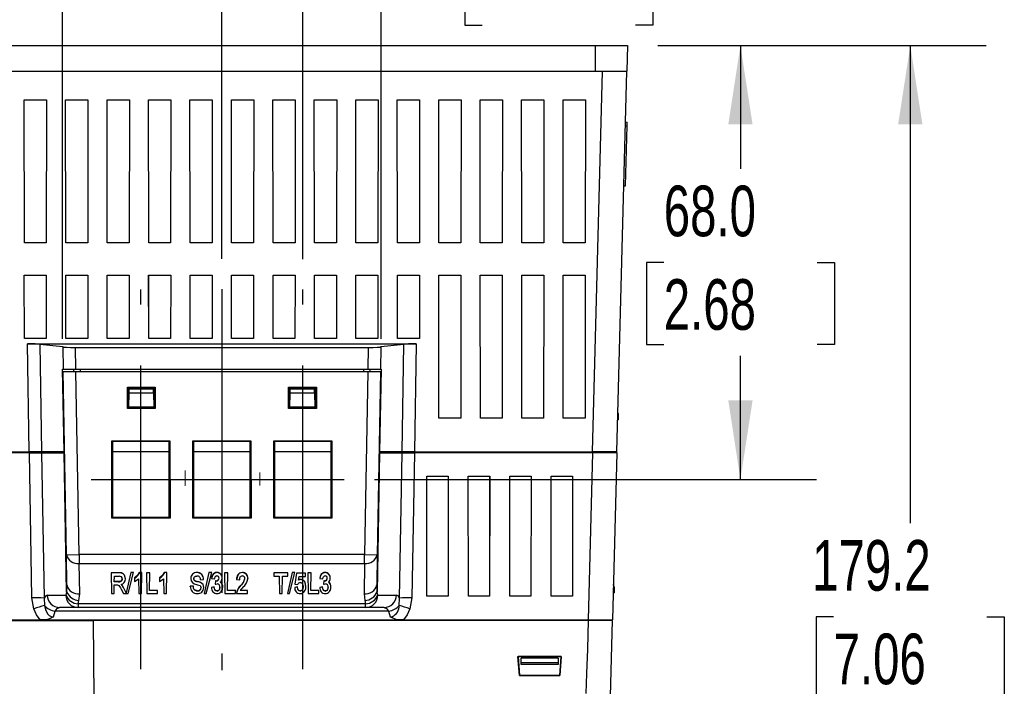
# Model space of a CAD drawing. Header units: millimetres. Extents: x 0 to 1048, y 0 to 810.
# Tile 17 of 45: x 111 to 266, y 564 to 668. Entities that reach past the tile are written whole.
import ezdxf

# ---------------------------------------------------------------- set-up
doc = ezdxf.new("R2010")
doc.units = ezdxf.units.MM
doc.header["$LTSCALE"] = 3.75
doc.linetypes.add('CENTERX2', pattern=[20.32, 12.7, -2.54, 2.54, -2.54])
doc.layers.add('CENTER', color=40, linetype='CENTERX2')
doc.layers.add('DIMENSIONS', color=140, linetype='Continuous', lineweight=25)
doc.styles.add('SLDTEXTSTYLE0', font='TXT', dxfattribs={"width": 0.7})
doc.dimstyles.new('SLDDIMSTYLE0', dxfattribs={"dimtxt": 8.092529, "dimasz": 12.3825, "dimexe": 0, "dimexo": 0.0625, "dimgap": 2.023132, "dimtad": 0, "dimtih": 1, "dimtoh": 1, "dimrnd": 1e-09, "dimzin": 12, "dimdsep": 46, "dimtxsty": 'SLDTEXTSTYLE0', "dimsah": 1, "dimcen": 0.09, "dimadec": 0, "dimazin": 3, "dimtfac": 1, "dimtofl": 0, "dimtmove": 0, "dimatfit": 3, "dimfxl": 0, "dimfrac": 2, "dimtolj": 1, "dimtzin": 12, "dimarcsym": 0})
doc.dimstyles.new('SLDDIMSTYLE1', dxfattribs={"dimtxt": 8.092529, "dimasz": 12.3825, "dimexe": 0, "dimexo": 0.0625, "dimgap": 2.023132, "dimtad": 0, "dimtih": 1, "dimtoh": 1, "dimrnd": 1e-09, "dimzin": 12, "dimdsep": 46, "dimtxsty": 'SLDTEXTSTYLE0', "dimsah": 1, "dimcen": 0.09, "dimadec": 0, "dimazin": 3, "dimtfac": 1, "dimtmove": 0, "dimatfit": 0, "dimfxl": 0, "dimfrac": 2, "dimtolj": 1, "dimtzin": 12, "dimarcsym": 0})
doc.dimstyles.new('SLDDIMSTYLE2', dxfattribs={"dimtxt": 8.092529, "dimasz": 12.3825, "dimexe": 0, "dimexo": 0.0625, "dimgap": 2.023132, "dimtad": 0, "dimtih": 1, "dimtoh": 1, "dimrnd": 1e-09, "dimzin": 4, "dimdsep": 46, "dimtxsty": 'SLDTEXTSTYLE0', "dimsah": 1, "dimcen": 0.09, "dimadec": 0, "dimazin": 1, "dimtfac": 1, "dimtofl": 0, "dimtmove": 0, "dimatfit": 3, "dimfxl": 0, "dimfrac": 2, "dimtolj": 1, "dimtzin": 12, "dimarcsym": 0})

# ---------------------------------------------------------------- blocks, each defined once
blk = doc.blocks.new('_D_11')
at = {"layer": 'DIMENSIONS'}
for p, q in [((74.7, 664.08), (42.8, 664.08)), ((54.71, 664.08), (54.71, 577.14)), ((42.68, 562.46), (39.97, 562.46)), ((39.97, 562.46), (39.97, 549.6)), ((66.73, 562.46), (69.45, 562.46)), ((69.45, 562.46), (69.45, 549.6)), ((39.97, 549.6), (42.68, 549.6)), ((69.45, 549.6), (66.73, 549.6)), ((54.71, 460.85), (54.71, 547.79)), ((143.33, 460.85), (42.8, 460.85))]:
    blk.add_line(p, q, dxfattribs=at)
for points in [[(54.71, 664.08), (52.8, 651.7), (56.61, 651.7)], [(54.71, 460.85), (56.61, 473.23), (52.8, 473.23)]]:
    blk.add_solid(points, dxfattribs=at)
at = {"layer": 'DIMENSIONS', "char_height": 7.937, "attachment_point": 1, "style": 'SLDTEXTSTYLE0'}
for s, insert in [('203.2', (39.32, 574.51)), ('8.00', (42.68, 559.83))]:
    blk.add_mtext(s, dxfattribs=dict(at, insert=insert))
blk = doc.blocks.new('_D_12')
at = {"layer": 'DIMENSIONS'}
for p, q in [((211.38, 664.08), (236.26, 664.08)), ((224.35, 664.08), (224.35, 644.73)), ((212.33, 630.06), (209.61, 630.06)), ((209.61, 630.06), (209.61, 617.2)), ((236.38, 630.06), (239.09, 630.06)), ((239.09, 630.06), (239.09, 617.2)), ((209.61, 617.2), (212.33, 617.2)), ((239.09, 617.2), (236.38, 617.2)), ((224.35, 596.04), (224.35, 615.39)), ((166.99, 596.04), (236.26, 596.04))]:
    blk.add_line(p, q, dxfattribs=at)
for points in [[(224.35, 664.08), (222.45, 651.7), (226.26, 651.7)], [(224.35, 596.04), (226.26, 608.42), (222.45, 608.42)]]:
    blk.add_solid(points, dxfattribs=at)
at = {"layer": 'DIMENSIONS', "char_height": 7.937, "attachment_point": 1, "style": 'SLDTEXTSTYLE0'}
for s, insert in [('68.0', (212.33, 642.1)), ('2.68', (212.33, 627.43))]:
    blk.add_mtext(s, dxfattribs=dict(at, insert=insert))
blk = doc.blocks.new('_D_13')
at = {"layer": 'DIMENSIONS'}
for p, q in [((118.07, 618.09), (118.07, 720.83)), ((168.01, 682.98), (168.01, 720.83)), ((118.07, 708.92), (94.26, 708.92)), ((131.02, 708.92), (128.3, 708.92)), ((128.3, 708.92), (128.3, 696.06)), ((155.06, 708.92), (157.78, 708.92)), ((157.78, 708.92), (157.78, 696.06)), ((168.01, 708.92), (191.82, 708.92)), ((128.3, 696.06), (131.02, 696.06)), ((157.78, 696.06), (155.06, 696.06)), ((168.01, 618.09), (168.01, 677.27))]:
    blk.add_line(p, q, dxfattribs=at)
for points in [[(118.07, 708.92), (105.69, 710.83), (105.69, 707.02)], [(168.01, 708.92), (180.39, 707.02), (180.39, 710.83)]]:
    blk.add_solid(points, dxfattribs=at)
at = {"layer": 'DIMENSIONS', "char_height": 7.937, "attachment_point": 1, "style": 'SLDTEXTSTYLE0'}
for s, insert in [('49.9', (131.02, 720.96)), ('1.97', (131.02, 706.29))]:
    blk.add_mtext(s, dxfattribs=dict(at, insert=insert))
blk = doc.blocks.new('_D_14')
at = {"layer": 'DIMENSIONS'}
for p, q in [((143.05, 630.63), (143.05, 692.03)), ((155.75, 630.56), (155.75, 692.03)), ((143.05, 680.12), (119.23, 680.12)), ((155.75, 680.12), (172.89, 680.12)), ((183.85, 680.12), (181.13, 680.12)), ((181.13, 680.12), (181.13, 667.26)), ((207.9, 680.12), (210.61, 680.12)), ((210.61, 680.12), (210.61, 667.26)), ((181.13, 667.26), (183.85, 667.26)), ((210.61, 667.26), (207.9, 667.26))]:
    blk.add_line(p, q, dxfattribs=at)
for points in [[(143.05, 680.12), (130.66, 682.03), (130.66, 678.22)], [(155.75, 680.12), (168.13, 678.22), (168.13, 682.03)]]:
    blk.add_solid(points, dxfattribs=at)
at = {"layer": 'DIMENSIONS', "char_height": 7.937, "attachment_point": 1, "style": 'SLDTEXTSTYLE0'}
for s, insert in [('12.7', (183.85, 692.17)), ('0.50', (183.85, 677.49))]:
    blk.add_mtext(s, dxfattribs=dict(at, insert=insert))
blk = doc.blocks.new('_D_15')
at = {"layer": 'DIMENSIONS'}
for p, q in [((211.38, 664.08), (262.89, 664.08)), ((250.99, 664.08), (250.99, 589.15)), ((238.96, 574.48), (236.25, 574.48)), ((236.25, 574.48), (236.25, 561.62)), ((263.01, 574.48), (265.73, 574.48)), ((265.73, 574.48), (265.73, 561.62)), ((236.25, 561.62), (238.96, 561.62)), ((265.73, 561.62), (263.01, 561.62)), ((250.99, 484.88), (250.99, 559.81)), ((206.7, 484.88), (262.89, 484.88))]:
    blk.add_line(p, q, dxfattribs=at)
for points in [[(250.99, 664.08), (249.08, 651.7), (252.89, 651.7)], [(250.99, 484.88), (252.89, 497.26), (249.08, 497.26)]]:
    blk.add_solid(points, dxfattribs=at)
at = {"layer": 'DIMENSIONS', "char_height": 7.937, "attachment_point": 1, "style": 'SLDTEXTSTYLE0'}
for s, insert in [('179.2', (235.6, 586.52)), ('7.06', (238.96, 571.85))]:
    blk.add_mtext(s, dxfattribs=dict(at, insert=insert))

msp = doc.modelspace()

# ---------------------------------------------------------------- linework, layer by layer
for p, q in [((84.486, 664.079), (201.594, 664.079)), ((201.594, 664.079), (201.594, 660.079)), ((201.594, 664.079), (206.62, 664.079)), ((206.62, 664.079), (206.516, 660.079)), ((84.486, 660.079), (201.594, 660.079)), ((201.152, 600.329), (202.717, 660.079)), ((201.594, 660.079), (206.516, 660.079)), ((204.951, 600.329), (206.516, 660.079)), ((112.068, 633.107), (112.037, 655.582)), ((112.037, 655.582), (115.543, 655.582)), ((112.038, 655.581), (112.037, 655.582)), ((112.069, 633.107), (112.038, 655.581)), ((112.038, 655.581), (115.543, 655.581)), ((115.543, 655.582), (115.512, 633.107)), ((115.543, 655.581), (115.512, 633.107)), ((115.543, 655.582), (115.543, 655.581)), ((118.568, 633.107), (118.537, 655.582)), ((118.537, 655.582), (122.043, 655.582)), ((118.538, 655.581), (118.537, 655.582)), ((118.569, 633.107), (118.538, 655.581)), ((118.538, 655.581), (122.043, 655.581)), ((122.043, 655.582), (122.012, 633.107)), ((122.043, 655.581), (122.012, 633.107)), ((122.043, 655.582), (122.043, 655.581)), ((125.068, 633.107), (125.037, 655.582)), ((125.037, 655.582), (128.543, 655.582)), ((125.038, 655.581), (125.037, 655.582)), ((125.069, 633.107), (125.038, 655.581)), ((125.038, 655.581), (128.543, 655.581)), ((128.543, 655.582), (128.512, 633.107)), ((128.543, 655.581), (128.512, 633.107)), ((128.543, 655.582), (128.543, 655.581)), ((131.568, 633.107), (131.537, 655.582)), ((131.537, 655.582), (135.043, 655.582)), ((131.538, 655.581), (131.537, 655.582)), ((131.569, 633.107), (131.538, 655.581)), ((131.538, 655.581), (135.043, 655.581)), ((135.043, 655.582), (135.012, 633.107)), ((135.043, 655.581), (135.012, 633.107)), ((135.043, 655.582), (135.043, 655.581)), ((138.068, 633.107), (138.037, 655.582)), ((138.037, 655.582), (141.543, 655.582)), ((138.038, 655.581), (138.037, 655.582)), ((138.069, 633.107), (138.038, 655.581)), ((138.038, 655.581), (141.543, 655.581)), ((141.543, 655.582), (141.512, 633.107)), ((141.543, 655.581), (141.512, 633.107)), ((141.543, 655.582), (141.543, 655.581)), ((144.568, 633.107), (144.537, 655.582)), ((144.537, 655.582), (148.043, 655.582)), ((144.538, 655.581), (144.537, 655.582)), ((144.538, 655.581), (148.043, 655.581)), ((144.569, 633.107), (144.538, 655.581)), ((148.043, 655.582), (148.012, 633.107)), ((148.043, 655.581), (148.012, 633.107)), ((148.043, 655.582), (148.043, 655.581)), ((151.068, 633.107), (151.037, 655.582)), ((151.037, 655.582), (154.543, 655.582)), ((151.038, 655.581), (151.037, 655.582)), ((151.038, 655.581), (154.543, 655.581)), ((151.069, 633.107), (151.038, 655.581)), ((154.543, 655.582), (154.512, 633.107)), ((154.543, 655.581), (154.512, 633.107)), ((154.543, 655.582), (154.543, 655.581)), ((157.568, 633.107), (157.537, 655.582)), ((157.537, 655.582), (161.043, 655.582)), ((157.538, 655.581), (157.537, 655.582)), ((157.538, 655.581), (161.043, 655.581)), ((157.569, 633.107), (157.538, 655.581)), ((161.043, 655.582), (161.012, 633.107)), ((161.043, 655.581), (161.012, 633.107)), ((161.043, 655.582), (161.043, 655.581)), ((164.068, 633.107), (164.037, 655.582)), ((164.037, 655.582), (167.543, 655.582)), ((164.038, 655.581), (164.037, 655.582)), ((164.069, 633.107), (164.038, 655.581)), ((164.038, 655.581), (167.543, 655.581)), ((167.543, 655.582), (167.512, 633.107)), ((167.543, 655.581), (167.512, 633.107)), ((167.543, 655.582), (167.543, 655.581)), ((170.568, 633.107), (170.537, 655.582)), ((170.537, 655.582), (174.043, 655.582)), ((170.538, 655.581), (170.537, 655.582)), ((170.569, 633.107), (170.538, 655.581)), ((170.538, 655.581), (174.043, 655.581)), ((174.043, 655.582), (174.012, 633.107)), ((174.043, 655.581), (174.012, 633.107)), ((174.043, 655.582), (174.043, 655.581)), ((177.068, 633.107), (177.037, 655.582)), ((177.037, 655.582), (180.543, 655.582)), ((177.038, 655.581), (177.037, 655.582)), ((177.069, 633.107), (177.038, 655.581)), ((177.038, 655.581), (180.543, 655.581)), ((180.543, 655.582), (180.512, 633.107)), ((180.543, 655.581), (180.512, 633.107)), ((180.543, 655.582), (180.543, 655.581)), ((183.568, 633.107), (183.537, 655.582)), ((183.537, 655.582), (187.043, 655.582)), ((183.538, 655.581), (183.537, 655.582)), ((183.569, 633.107), (183.538, 655.581)), ((183.538, 655.581), (187.043, 655.581)), ((187.043, 655.582), (187.012, 633.107)), ((187.043, 655.581), (187.012, 633.107)), ((187.043, 655.582), (187.043, 655.581)), ((190.068, 633.107), (190.037, 655.582)), ((190.037, 655.582), (193.543, 655.582)), ((190.038, 655.581), (190.037, 655.582)), ((190.038, 655.581), (193.543, 655.581)), ((190.069, 633.107), (190.038, 655.581)), ((193.543, 655.582), (193.512, 633.107)), ((193.543, 655.581), (193.512, 633.107)), ((193.543, 655.582), (193.543, 655.581)), ((196.568, 633.107), (196.537, 655.582)), ((196.537, 655.582), (200.043, 655.582)), ((196.538, 655.581), (196.537, 655.582)), ((196.538, 655.581), (200.043, 655.581)), ((196.569, 633.107), (196.538, 655.581)), ((200.043, 655.582), (200.012, 633.107)), ((200.043, 655.581), (200.012, 633.107)), ((200.043, 655.582), (200.043, 655.581)), ((206.306, 652.083), (206.606, 652.059)), ((206.591, 651.491), (206.606, 652.059)), ((206.291, 651.483), (206.591, 651.491)), ((206.345, 642.094), (206.591, 651.491)), ((206.045, 642.086), (206.345, 642.094)), ((115.512, 633.107), (112.068, 633.107)), ((112.068, 633.107), (112.069, 633.107)), ((115.512, 633.107), (112.069, 633.107)), ((115.512, 633.107), (115.512, 633.107)), ((122.012, 633.107), (118.568, 633.107)), ((118.568, 633.107), (118.569, 633.107)), ((122.012, 633.107), (118.569, 633.107)), ((122.012, 633.107), (122.012, 633.107)), ((128.512, 633.107), (125.068, 633.107)), ((125.068, 633.107), (125.069, 633.107)), ((128.512, 633.107), (125.069, 633.107)), ((128.512, 633.107), (128.512, 633.107)), ((135.012, 633.107), (131.568, 633.107)), ((131.568, 633.107), (131.569, 633.107)), ((135.012, 633.107), (131.569, 633.107)), ((135.012, 633.107), (135.012, 633.107)), ((141.512, 633.107), (138.068, 633.107)), ((138.068, 633.107), (138.069, 633.107)), ((141.512, 633.107), (138.069, 633.107)), ((141.512, 633.107), (141.512, 633.107)), ((148.012, 633.107), (144.568, 633.107)), ((144.568, 633.107), (144.569, 633.107)), ((148.012, 633.107), (144.569, 633.107)), ((148.012, 633.107), (148.012, 633.107)), ((154.512, 633.107), (151.068, 633.107)), ((151.068, 633.107), (151.069, 633.107)), ((154.512, 633.107), (151.069, 633.107)), ((154.512, 633.107), (154.512, 633.107)), ((161.012, 633.107), (157.568, 633.107)), ((157.568, 633.107), (157.569, 633.107)), ((161.012, 633.107), (157.569, 633.107)), ((161.012, 633.107), (161.012, 633.107)), ((167.512, 633.107), (164.068, 633.107)), ((164.068, 633.107), (164.069, 633.107)), ((167.512, 633.107), (164.069, 633.107)), ((167.512, 633.107), (167.512, 633.107)), ((174.012, 633.107), (170.568, 633.107)), ((170.568, 633.107), (170.569, 633.107)), ((174.012, 633.107), (170.569, 633.107)), ((174.012, 633.107), (174.012, 633.107)), ((180.512, 633.107), (177.068, 633.107)), ((177.068, 633.107), (177.069, 633.107)), ((180.512, 633.107), (177.069, 633.107)), ((180.512, 633.107), (180.512, 633.107)), ((187.012, 633.107), (183.568, 633.107)), ((183.568, 633.107), (183.569, 633.107)), ((187.012, 633.107), (183.569, 633.107)), ((187.012, 633.107), (187.012, 633.107)), ((193.512, 633.107), (190.068, 633.107)), ((190.068, 633.107), (190.069, 633.107)), ((193.512, 633.107), (190.069, 633.107)), ((193.512, 633.107), (193.512, 633.107)), ((200.012, 633.107), (196.568, 633.107)), ((196.568, 633.107), (196.569, 633.107)), ((200.012, 633.107), (196.569, 633.107)), ((200.012, 633.107), (200.012, 633.107)), ((112.063, 628.056), (115.517, 628.056)), ((112.073, 618.111), (112.063, 628.056)), ((112.063, 628.056), (112.064, 628.055)), ((112.073, 618.112), (112.064, 628.055)), ((112.064, 628.055), (115.517, 628.055)), ((115.517, 628.056), (115.508, 618.111)), ((115.517, 628.055), (115.508, 618.112)), ((115.517, 628.056), (115.517, 628.055)), ((118.563, 628.056), (122.017, 628.056)), ((118.573, 618.111), (118.563, 628.056)), ((118.563, 628.056), (118.564, 628.055)), ((118.564, 628.055), (122.017, 628.055)), ((118.573, 618.112), (118.564, 628.055)), ((122.017, 628.056), (122.008, 618.111)), ((122.017, 628.055), (122.008, 618.112)), ((122.017, 628.056), (122.017, 628.055)), ((125.063, 628.056), (128.517, 628.056)), ((125.073, 618.111), (125.063, 628.056)), ((125.063, 628.056), (125.064, 628.055)), ((125.073, 618.112), (125.064, 628.055)), ((125.064, 628.055), (128.517, 628.055)), ((128.517, 628.056), (128.508, 618.111)), ((128.517, 628.055), (128.508, 618.112)), ((128.517, 628.056), (128.517, 628.055)), ((131.563, 628.056), (135.017, 628.056)), ((131.573, 618.111), (131.563, 628.056)), ((131.563, 628.056), (131.564, 628.055)), ((131.573, 618.112), (131.564, 628.055)), ((131.564, 628.055), (135.017, 628.055)), ((135.017, 628.056), (135.008, 618.111)), ((135.017, 628.055), (135.008, 618.112)), ((135.017, 628.056), (135.017, 628.055)), ((138.063, 628.056), (141.517, 628.056)), ((138.073, 618.111), (138.063, 628.056)), ((138.063, 628.056), (138.064, 628.055)), ((138.064, 628.055), (141.517, 628.055)), ((138.073, 618.112), (138.064, 628.055)), ((141.517, 628.056), (141.508, 618.111)), ((141.517, 628.055), (141.508, 618.112)), ((141.517, 628.056), (141.517, 628.055)), ((144.563, 628.056), (148.017, 628.056)), ((144.573, 618.111), (144.563, 628.056)), ((144.563, 628.056), (144.564, 628.055)), ((144.573, 618.112), (144.564, 628.055)), ((144.564, 628.055), (148.017, 628.055)), ((148.017, 628.056), (148.008, 618.111)), ((148.017, 628.055), (148.008, 618.112)), ((148.017, 628.056), (148.017, 628.055)), ((151.063, 628.056), (154.517, 628.056)), ((151.073, 618.111), (151.063, 628.056)), ((151.063, 628.056), (151.064, 628.055)), ((151.064, 628.055), (154.517, 628.055)), ((151.073, 618.112), (151.064, 628.055)), ((154.517, 628.056), (154.508, 618.111)), ((154.517, 628.055), (154.508, 618.112)), ((154.517, 628.056), (154.517, 628.055)), ((157.563, 628.056), (161.017, 628.056)), ((157.573, 618.111), (157.563, 628.056)), ((157.563, 628.056), (157.564, 628.055)), ((157.564, 628.055), (161.017, 628.055)), ((157.573, 618.112), (157.564, 628.055)), ((161.017, 628.056), (161.008, 618.111)), ((161.017, 628.055), (161.008, 618.112)), ((161.017, 628.056), (161.017, 628.055)), ((164.063, 628.056), (167.517, 628.056)), ((164.073, 618.111), (164.063, 628.056)), ((164.063, 628.056), (164.064, 628.055)), ((164.064, 628.055), (167.517, 628.055)), ((164.073, 618.112), (164.064, 628.055)), ((167.517, 628.056), (167.508, 618.111)), ((167.517, 628.055), (167.508, 618.112)), ((167.517, 628.056), (167.517, 628.055)), ((170.573, 618.111), (170.563, 628.056)), ((170.563, 628.056), (174.017, 628.056)), ((170.564, 628.055), (170.563, 628.056)), ((170.573, 618.112), (170.564, 628.055)), ((170.564, 628.055), (174.017, 628.055)), ((174.017, 628.056), (174.008, 618.111)), ((174.017, 628.055), (174.008, 618.112)), ((174.017, 628.056), (174.017, 628.055)), ((177.084, 605.623), (177.063, 628.056)), ((177.063, 628.056), (180.517, 628.056)), ((177.064, 628.055), (177.063, 628.056)), ((177.084, 605.623), (177.064, 628.055)), ((177.064, 628.055), (180.517, 628.055)), ((180.517, 628.055), (180.496, 605.623)), ((180.517, 628.056), (180.497, 605.623)), ((180.517, 628.056), (180.517, 628.055)), ((183.584, 605.623), (183.563, 628.056)), ((183.563, 628.056), (187.017, 628.056)), ((183.564, 628.055), (183.563, 628.056)), ((183.584, 605.623), (183.564, 628.055)), ((183.564, 628.055), (187.017, 628.055)), ((187.017, 628.055), (186.996, 605.623)), ((187.017, 628.056), (186.997, 605.623)), ((187.017, 628.056), (187.017, 628.055)), ((190.084, 605.623), (190.063, 628.056)), ((190.063, 628.056), (193.517, 628.056)), ((190.064, 628.055), (190.063, 628.056)), ((190.064, 628.055), (193.517, 628.055)), ((190.084, 605.623), (190.064, 628.055)), ((193.517, 628.055), (193.496, 605.623)), ((193.517, 628.056), (193.497, 605.623)), ((193.517, 628.056), (193.517, 628.055)), ((196.584, 605.623), (196.563, 628.056)), ((196.563, 628.056), (200.017, 628.056)), ((196.564, 628.055), (196.563, 628.056)), ((196.584, 605.623), (196.564, 628.055)), ((196.564, 628.055), (200.017, 628.055)), ((200.017, 628.055), (199.996, 605.623)), ((200.017, 628.056), (199.997, 605.623)), ((200.017, 628.056), (200.017, 628.055)), ((112.073, 618.111), (112.073, 618.112)), ((115.508, 618.112), (112.073, 618.112)), ((115.508, 618.111), (112.073, 618.111)), ((115.508, 618.112), (115.508, 618.111)), ((118.573, 618.112), (118.573, 618.111)), ((122.008, 618.112), (118.573, 618.112)), ((122.008, 618.111), (118.573, 618.111)), ((122.008, 618.111), (122.008, 618.112)), ((125.073, 618.111), (125.073, 618.112)), ((128.508, 618.112), (125.073, 618.112)), ((128.508, 618.111), (125.073, 618.111)), ((128.508, 618.112), (128.508, 618.111)), ((131.573, 618.111), (131.573, 618.112)), ((135.008, 618.112), (131.573, 618.112)), ((135.008, 618.111), (131.573, 618.111)), ((135.008, 618.112), (135.008, 618.111)), ((138.073, 618.111), (138.073, 618.112)), ((141.508, 618.112), (138.073, 618.112)), ((141.508, 618.111), (138.073, 618.111)), ((141.508, 618.112), (141.508, 618.111)), ((144.573, 618.111), (144.573, 618.112)), ((148.008, 618.112), (144.573, 618.112)), ((148.008, 618.111), (144.573, 618.111)), ((148.008, 618.112), (148.008, 618.111)), ((151.073, 618.111), (151.073, 618.112)), ((154.508, 618.112), (151.073, 618.112)), ((154.508, 618.111), (151.073, 618.111)), ((154.508, 618.112), (154.508, 618.111)), ((157.573, 618.111), (157.573, 618.112)), ((161.008, 618.112), (157.573, 618.112)), ((161.008, 618.111), (157.573, 618.111)), ((161.008, 618.112), (161.008, 618.111)), ((164.073, 618.111), (164.073, 618.112)), ((167.508, 618.112), (164.073, 618.112)), ((167.508, 618.111), (164.073, 618.111)), ((167.508, 618.112), (167.508, 618.111)), ((170.573, 618.111), (170.573, 618.112)), ((174.008, 618.112), (170.573, 618.112)), ((174.008, 618.111), (170.573, 618.111)), ((174.008, 618.111), (174.008, 618.112)), ((112.554, 617.281), (173.527, 617.281)), ((112.85, 600.329), (112.554, 617.281)), ((114.486, 617.242), (118.097, 616.888)), ((114.486, 617.242), (114.781, 600.329)), ((118.097, 616.888), (118.099, 616.781)), ((118.099, 616.781), (118.159, 613.329)), ((120.159, 613.329), (120.1, 616.729)), ((120.1, 616.729), (165.981, 616.729)), ((165.981, 616.729), (165.921, 613.329)), ((167.981, 616.781), (167.921, 613.329)), ((167.981, 616.781), (167.983, 616.888)), ((167.983, 616.888), (171.594, 617.242)), ((171.299, 600.329), (171.594, 617.242)), ((173.527, 617.281), (173.231, 600.329)), ((118.329, 600.329), (118.072, 613.329)), ((118.072, 613.329), (118.159, 613.329)), ((118.159, 613.329), (120.159, 613.329)), ((119.828, 612.929), (119.821, 613.329)), ((120.159, 613.329), (165.921, 613.329)), ((120.821, 613.329), (120.821, 612.929)), ((165.26, 613.329), (165.26, 612.929)), ((165.921, 613.329), (167.921, 613.329)), ((166.26, 613.329), (166.253, 612.929)), ((168.009, 613.329), (167.752, 600.329)), ((167.921, 613.329), (168.009, 613.329)), ((118.667, 584.222), (118.166, 612.929)), ((118.166, 612.929), (120.166, 612.929)), ((120.667, 584.257), (120.166, 612.929)), ((120.166, 612.929), (165.914, 612.929)), ((165.914, 612.929), (165.414, 584.257)), ((165.914, 612.929), (167.914, 612.929)), ((167.914, 612.929), (167.413, 584.222)), ((128.225, 607.153), (128.227, 610.503)), ((128.227, 610.503), (132.576, 610.503)), ((128.227, 610.503), (128.308, 610.423)), ((128.309, 607.236), (128.308, 610.423)), ((128.308, 610.423), (132.495, 610.423)), ((128.43, 607.357), (128.432, 610.299)), ((128.432, 610.299), (128.489, 610.242)), ((128.432, 610.299), (132.371, 610.299)), ((128.489, 609.616), (128.489, 610.242)), ((128.489, 610.242), (132.314, 610.242)), ((132.371, 610.299), (132.314, 610.242)), ((132.314, 609.616), (132.314, 610.242)), ((132.371, 610.299), (132.373, 607.357)), ((132.495, 610.423), (132.494, 607.236)), ((132.495, 610.423), (132.576, 610.503)), ((132.576, 610.503), (132.578, 607.153)), ((153.503, 607.153), (153.505, 610.503)), ((153.505, 610.503), (157.854, 610.503)), ((153.505, 610.503), (153.586, 610.423)), ((153.587, 607.236), (153.586, 610.423)), ((153.586, 610.423), (157.773, 610.423)), ((153.708, 607.357), (153.709, 610.299)), ((153.709, 610.299), (153.767, 610.242)), ((153.709, 610.299), (157.649, 610.299)), ((153.767, 610.242), (157.592, 610.242)), ((153.767, 609.616), (153.767, 610.242)), ((157.649, 610.299), (157.592, 610.242)), ((157.592, 609.616), (157.592, 610.242)), ((157.649, 610.299), (157.651, 607.357)), ((157.773, 610.423), (157.772, 607.236)), ((157.773, 610.423), (157.854, 610.503)), ((157.854, 610.503), (157.856, 607.153)), ((128.436, 607.364), (128.489, 609.616)), ((128.489, 609.616), (132.314, 609.616)), ((132.314, 609.616), (132.366, 607.364)), ((153.714, 607.364), (153.767, 609.616)), ((153.767, 609.616), (157.592, 609.616)), ((157.592, 609.616), (157.644, 607.364)), ((128.309, 607.236), (128.225, 607.153)), ((132.578, 607.153), (128.225, 607.153)), ((132.494, 607.236), (128.309, 607.236)), ((128.43, 607.357), (128.436, 607.364)), ((132.373, 607.357), (128.43, 607.357)), ((132.366, 607.364), (128.436, 607.364)), ((132.366, 607.364), (132.373, 607.357)), ((132.494, 607.236), (132.578, 607.153)), ((153.587, 607.236), (153.503, 607.153)), ((157.856, 607.153), (153.503, 607.153)), ((157.772, 607.236), (153.587, 607.236)), ((153.708, 607.357), (153.714, 607.364)), ((157.651, 607.357), (153.708, 607.357)), ((157.644, 607.364), (153.714, 607.364)), ((157.644, 607.364), (157.651, 607.357)), ((157.772, 607.236), (157.856, 607.153)), ((180.497, 605.623), (177.084, 605.623)), ((177.084, 605.623), (177.084, 605.623)), ((180.496, 605.623), (177.084, 605.623)), ((180.497, 605.623), (180.496, 605.623)), ((186.997, 605.623), (183.584, 605.623)), ((183.584, 605.623), (183.584, 605.623)), ((186.996, 605.623), (183.584, 605.623)), ((186.997, 605.623), (186.996, 605.623)), ((193.497, 605.623), (190.084, 605.623)), ((190.084, 605.623), (190.084, 605.623)), ((193.496, 605.623), (190.084, 605.623)), ((193.497, 605.623), (193.496, 605.623)), ((199.997, 605.623), (196.584, 605.623)), ((196.584, 605.623), (196.584, 605.623)), ((199.996, 605.623), (196.584, 605.623)), ((199.997, 605.623), (199.996, 605.623)), ((205.243, 605.374), (205.083, 605.366)), ((205.243, 606.243), (205.113, 606.511)), ((205.243, 605.374), (205.243, 606.243)), ((125.784, 589.934), (125.79, 602.058)), ((125.79, 602.058), (134.905, 602.058)), ((125.905, 601.981), (125.79, 602.058)), ((125.905, 601.981), (125.91, 590.102)), ((134.79, 601.981), (125.905, 601.981)), ((134.784, 590.102), (134.79, 601.981)), ((134.79, 601.981), (134.905, 602.058)), ((134.905, 602.058), (134.91, 589.934)), ((138.484, 589.934), (138.49, 602.058)), ((138.49, 602.058), (147.605, 602.058)), ((138.605, 601.981), (138.49, 602.058)), ((147.49, 601.981), (138.605, 601.981)), ((138.605, 601.981), (138.61, 590.102)), ((147.484, 590.102), (147.49, 601.981)), ((147.49, 601.981), (147.605, 602.058)), ((147.605, 602.058), (147.61, 589.934)), ((151.184, 589.934), (151.19, 602.058)), ((151.19, 602.058), (160.305, 602.058)), ((151.305, 601.981), (151.19, 602.058)), ((160.19, 601.981), (151.305, 601.981)), ((151.305, 601.981), (151.31, 590.102)), ((160.184, 590.102), (160.19, 601.981)), ((160.19, 601.981), (160.305, 602.058)), ((160.305, 602.058), (160.31, 589.934)), ((84.928, 600.329), (112.85, 600.329)), ((112.854, 600.179), (84.932, 600.179)), ((114.781, 600.329), (112.85, 600.329)), ((113.251, 577.433), (112.854, 600.179)), ((112.854, 600.179), (114.785, 600.179)), ((118.329, 600.329), (114.781, 600.329)), ((114.785, 600.179), (115.182, 577.429)), ((114.785, 600.179), (118.214, 600.179)), ((115.149, 600.329), (115.148, 600.179)), ((115.536, 600.329), (115.537, 600.179)), ((118.7, 578.402), (118.32, 600.179)), ((118.386, 600.329), (118.329, 600.329)), ((134.789, 600.329), (125.905, 600.329)), ((147.489, 600.329), (138.605, 600.329)), ((160.189, 600.329), (151.305, 600.329)), ((167.76, 600.179), (167.38, 578.402)), ((167.752, 600.329), (167.695, 600.329)), ((171.299, 600.329), (167.752, 600.329)), ((167.867, 600.179), (171.295, 600.179)), ((170.543, 600.179), (170.544, 600.329)), ((170.898, 577.429), (171.295, 600.179)), ((170.932, 600.179), (170.931, 600.329)), ((171.295, 600.179), (173.226, 600.179)), ((173.231, 600.329), (171.299, 600.329)), ((173.226, 600.179), (172.829, 577.433)), ((201.155, 600.179), (173.226, 600.179)), ((173.231, 600.329), (201.152, 600.329)), ((201.155, 600.179), (200.475, 574.029)), ((201.152, 600.329), (201.148, 600.179)), ((201.151, 600.179), (201.151, 600.266)), ((204.951, 600.329), (201.152, 600.329)), ((204.953, 600.179), (204.273, 574.029)), ((204.938, 600.329), (204.934, 600.179)), ((175.174, 596.558), (178.533, 596.558)), ((175.2, 577.705), (175.174, 596.558)), ((175.175, 596.558), (175.174, 596.558)), ((175.175, 596.558), (178.532, 596.558)), ((175.2, 577.706), (175.175, 596.558)), ((178.532, 596.558), (178.506, 577.706)), ((178.533, 596.558), (178.507, 577.705)), ((178.532, 596.558), (178.533, 596.558)), ((181.674, 596.558), (185.033, 596.558)), ((181.7, 577.705), (181.674, 596.558)), ((181.675, 596.558), (181.674, 596.558)), ((181.7, 577.706), (181.675, 596.558)), ((181.675, 596.558), (185.032, 596.558)), ((185.032, 596.558), (185.006, 577.706)), ((185.033, 596.558), (185.007, 577.705)), ((185.032, 596.558), (185.033, 596.558)), ((188.174, 596.558), (191.533, 596.558)), ((188.2, 577.705), (188.174, 596.558)), ((188.175, 596.558), (188.174, 596.558)), ((188.2, 577.706), (188.175, 596.558)), ((188.175, 596.558), (191.532, 596.558)), ((191.532, 596.558), (191.506, 577.706)), ((191.533, 596.558), (191.507, 577.705)), ((191.532, 596.558), (191.533, 596.558)), ((194.674, 596.558), (198.033, 596.558)), ((194.7, 577.705), (194.674, 596.558)), ((194.675, 596.558), (194.674, 596.558)), ((194.7, 577.706), (194.675, 596.558)), ((194.675, 596.558), (198.032, 596.558)), ((198.032, 596.558), (198.006, 577.706)), ((198.033, 596.558), (198.007, 577.705)), ((198.032, 596.558), (198.033, 596.558)), ((125.784, 589.934), (125.91, 590.102)), ((134.91, 589.934), (125.784, 589.934)), ((125.91, 590.102), (134.784, 590.102)), ((134.784, 590.102), (134.91, 589.934)), ((138.61, 590.102), (138.484, 589.934)), ((147.61, 589.934), (138.484, 589.934)), ((138.61, 590.102), (147.484, 590.102)), ((147.61, 589.934), (147.484, 590.102)), ((151.184, 589.934), (151.31, 590.102)), ((160.31, 589.934), (151.184, 589.934)), ((151.31, 590.102), (160.184, 590.102)), ((160.184, 590.102), (160.31, 589.934)), ((118.667, 584.222), (120.667, 584.257)), ((118.75, 579.478), (118.667, 584.222)), ((165.414, 584.257), (120.667, 584.257)), ((120.667, 584.257), (120.667, 582.843)), ((165.414, 584.257), (167.413, 584.222)), ((165.414, 582.843), (165.414, 584.257)), ((167.413, 584.222), (167.331, 579.478)), ((120.667, 582.843), (165.414, 582.843)), ((120.75, 578.098), (120.667, 582.843)), ((165.414, 582.843), (165.331, 578.098)), ((126.917, 581.392), (125.69, 581.392)), ((125.69, 581.374), (125.69, 581.392)), ((125.69, 581.374), (125.746, 578.158)), ((126.917, 581.374), (125.69, 581.374)), ((126.176, 579.989), (126.191, 580.833)), ((126.191, 580.833), (126.939, 580.833)), ((126.917, 581.374), (126.917, 581.392)), ((128.766, 581.433), (128.05, 578.257)), ((128.766, 581.415), (128.05, 578.238)), ((128.347, 578.119), (129.209, 581.415)), ((129.21, 581.433), (128.766, 581.433)), ((128.766, 581.415), (128.766, 581.433)), ((129.209, 581.415), (128.766, 581.415)), ((129.209, 581.415), (129.21, 581.433)), ((129.346, 580.582), (129.347, 580.564)), ((129.347, 580.564), (129.356, 580.044)), ((130.484, 581.433), (130.118, 581.433)), ((130.118, 581.415), (130.118, 581.433)), ((130.484, 581.415), (130.118, 581.415)), ((130.427, 578.158), (130.484, 581.415)), ((130.484, 581.415), (130.484, 581.433)), ((131.724, 581.392), (131.213, 581.392)), ((131.214, 581.374), (131.213, 581.392)), ((131.724, 581.374), (131.214, 581.374)), ((131.214, 581.374), (131.27, 578.158)), ((131.676, 578.604), (131.724, 581.374)), ((131.724, 581.374), (131.724, 581.392)), ((133.269, 580.582), (133.269, 580.564)), ((133.269, 580.564), (133.278, 580.044)), ((134.407, 581.433), (134.04, 581.433)), ((134.04, 581.415), (134.04, 581.433)), ((134.406, 581.415), (134.04, 581.415)), ((134.35, 578.158), (134.406, 581.415)), ((134.406, 581.415), (134.407, 581.433)), ((139.128, 581.415), (139.128, 581.433)), ((141.014, 581.433), (140.27, 578.136)), ((141.014, 581.415), (140.271, 578.119)), ((140.595, 578.119), (141.457, 581.415)), ((141.457, 581.433), (141.014, 581.433)), ((141.014, 581.433), (141.014, 581.415)), ((141.457, 581.415), (141.014, 581.415)), ((141.457, 581.415), (141.457, 581.433)), ((142.27, 581.415), (142.27, 581.433)), ((143.076, 580.516), (143.077, 580.534)), ((143.972, 581.392), (143.461, 581.392)), ((143.462, 581.374), (143.461, 581.392)), ((143.972, 581.374), (143.462, 581.374)), ((143.462, 581.374), (143.518, 578.158)), ((143.923, 578.604), (143.972, 581.374)), ((143.972, 581.374), (143.972, 581.392)), ((146.258, 581.415), (146.258, 581.433)), ((153.378, 581.392), (151.186, 581.392)), ((151.186, 581.374), (151.186, 581.392)), ((153.378, 581.374), (151.186, 581.374)), ((151.186, 581.374), (151.196, 580.833)), ((151.196, 580.833), (152.036, 580.833)), ((152.036, 580.833), (152.083, 578.158)), ((152.481, 578.158), (152.528, 580.833)), ((152.528, 580.833), (153.368, 580.833)), ((154.062, 581.433), (153.319, 578.136)), ((154.062, 581.415), (153.319, 578.119)), ((153.368, 580.833), (153.378, 581.374)), ((153.378, 581.374), (153.378, 581.392)), ((153.644, 578.119), (154.505, 581.415)), ((154.506, 581.433), (154.062, 581.433)), ((154.062, 581.433), (154.062, 581.415)), ((154.505, 581.415), (154.062, 581.415)), ((154.722, 581.351), (154.49, 579.623)), ((154.723, 581.333), (154.49, 579.605)), ((154.505, 581.415), (154.506, 581.433)), ((156.139, 581.351), (154.722, 581.351)), ((154.723, 581.333), (154.722, 581.351)), ((156.139, 581.333), (154.723, 581.333)), ((155.052, 580.246), (155.145, 580.794)), ((155.145, 580.794), (156.129, 580.794)), ((156.129, 580.794), (156.139, 581.333)), ((156.139, 581.333), (156.139, 581.351)), ((157.021, 581.392), (156.51, 581.392)), ((156.51, 581.374), (156.51, 581.392)), ((157.02, 581.374), (156.51, 581.374)), ((156.51, 581.374), (156.566, 578.158)), ((156.972, 578.604), (157.02, 581.374)), ((157.02, 581.374), (157.021, 581.392)), ((159.241, 581.415), (159.241, 581.433)), ((160.047, 580.516), (160.048, 580.534)), ((118.75, 579.478), (118.7, 578.402)), ((126.144, 578.158), (126.168, 579.495)), ((126.168, 579.495), (126.513, 579.495)), ((126.856, 579.989), (126.176, 579.989)), ((126.856, 580.007), (126.177, 580.007)), ((126.856, 579.989), (126.856, 580.007)), ((127.353, 579.494), (127.269, 579.568)), ((127.624, 579.083), (127.353, 579.494)), ((127.353, 579.476), (127.353, 579.494)), ((128.05, 578.257), (127.624, 579.083)), ((127.624, 579.065), (127.624, 579.083)), ((128.05, 578.238), (127.624, 579.065)), ((127.905, 580.43), (127.905, 580.448)), ((129.989, 580.444), (130.029, 578.158)), ((133.912, 580.444), (133.951, 578.158)), ((138.525, 579.322), (138.093, 579.267)), ((138.525, 579.303), (138.093, 579.248)), ((138.093, 579.248), (138.093, 579.267)), ((138.154, 580.474), (138.153, 580.492)), ((138.525, 579.303), (138.525, 579.322)), ((138.71, 580.204), (138.71, 580.222)), ((139.708, 579.871), (139.161, 580.037)), ((139.161, 580.018), (139.161, 580.037)), ((139.686, 580.273), (140.155, 580.331)), ((139.708, 579.871), (139.708, 579.853)), ((140.155, 580.331), (140.155, 580.348)), ((140.209, 579.054), (140.209, 579.072)), ((141.842, 579.158), (141.415, 579.104)), ((141.842, 579.14), (141.415, 579.085)), ((141.415, 579.085), (141.415, 579.104)), ((141.423, 580.49), (141.422, 580.507)), ((141.423, 580.49), (141.902, 580.431)), ((141.842, 579.14), (141.842, 579.158)), ((142.051, 580.136), (142.001, 579.603)), ((142.051, 580.117), (142.001, 579.585)), ((142.001, 579.585), (142.001, 579.603)), ((142.167, 580.125), (142.051, 580.136)), ((142.051, 580.117), (142.051, 580.136)), ((142.167, 580.107), (142.051, 580.117)), ((142.167, 580.107), (142.167, 580.125)), ((143.172, 579.126), (143.172, 579.144)), ((145.355, 580.331), (145.354, 580.349)), ((145.355, 580.331), (145.833, 580.272)), ((145.986, 579.383), (145.986, 579.401)), ((147.118, 580.473), (147.118, 580.455)), ((154.892, 579.158), (154.464, 579.104)), ((154.892, 579.14), (154.464, 579.085)), ((154.464, 579.085), (154.464, 579.104)), ((154.49, 579.605), (154.49, 579.623)), ((154.49, 579.605), (154.919, 579.545)), ((154.892, 579.14), (154.892, 579.158)), ((155.413, 580.333), (155.413, 580.315)), ((156.223, 579.246), (156.223, 579.264)), ((158.813, 579.158), (158.386, 579.104)), ((158.813, 579.14), (158.386, 579.085)), ((158.386, 579.085), (158.386, 579.104)), ((158.394, 580.49), (158.393, 580.507)), ((158.394, 580.49), (158.873, 580.431)), ((158.813, 579.14), (158.813, 579.158)), ((159.021, 580.136), (158.972, 579.603)), ((159.022, 580.117), (158.972, 579.585)), ((158.972, 579.585), (158.972, 579.603)), ((159.138, 580.125), (159.021, 580.136)), ((159.022, 580.117), (159.021, 580.136)), ((159.138, 580.107), (159.022, 580.117)), ((159.138, 580.107), (159.138, 580.125)), ((160.143, 579.126), (160.143, 579.144)), ((167.38, 578.402), (167.331, 579.478)), ((204.539, 579.209), (204.416, 579.522)), ((204.539, 579.209), (204.539, 578.249)), ((113.554, 575.744), (113.251, 577.433)), ((115.182, 577.429), (115.22, 576.261)), ((115.667, 577.882), (118.574, 577.882)), ((118.7, 578.402), (118.574, 577.882)), ((120.632, 577.034), (120.75, 578.098)), ((125.746, 578.158), (126.144, 578.158)), ((127.262, 578.832), (127.639, 578.158)), ((127.639, 578.158), (128.032, 578.158)), ((128.031, 578.176), (128.023, 578.136)), ((128.032, 578.158), (128.023, 578.119)), ((128.023, 578.119), (128.023, 578.136)), ((128.023, 578.119), (128.347, 578.119)), ((128.05, 578.238), (128.05, 578.257)), ((130.029, 578.158), (130.427, 578.158)), ((131.27, 578.158), (132.949, 578.158)), ((132.957, 578.622), (131.676, 578.622)), ((132.956, 578.604), (131.676, 578.604)), ((132.949, 578.158), (132.956, 578.604)), ((132.956, 578.604), (132.957, 578.622)), ((133.951, 578.158), (134.35, 578.158)), ((139.212, 578.563), (139.212, 578.581)), ((140.271, 578.119), (140.27, 578.136)), ((140.271, 578.119), (140.595, 578.119)), ((142.279, 578.522), (142.279, 578.54)), ((143.518, 578.158), (145.196, 578.158)), ((145.204, 578.604), (143.923, 578.604)), ((145.205, 578.622), (143.924, 578.622)), ((145.196, 578.158), (145.204, 578.604)), ((145.204, 578.604), (145.205, 578.622)), ((145.359, 578.158), (145.359, 578.176)), ((145.359, 578.158), (147.078, 578.158)), ((147.086, 578.622), (145.916, 578.622)), ((147.085, 578.604), (145.916, 578.604)), ((147.078, 578.158), (147.085, 578.604)), ((147.085, 578.604), (147.086, 578.622)), ((152.083, 578.158), (152.481, 578.158)), ((153.319, 578.119), (153.319, 578.136)), ((153.319, 578.119), (153.644, 578.119)), ((155.315, 578.522), (155.315, 578.541)), ((156.566, 578.158), (158.245, 578.158)), ((158.253, 578.622), (156.972, 578.622)), ((158.253, 578.604), (156.972, 578.604)), ((158.245, 578.158), (158.253, 578.604)), ((158.253, 578.604), (158.253, 578.622)), ((159.25, 578.522), (159.25, 578.54)), ((165.331, 578.098), (165.449, 577.034)), ((167.507, 577.882), (167.38, 578.402)), ((167.507, 577.882), (170.413, 577.882)), ((170.86, 576.261), (170.898, 577.429)), ((172.829, 577.433), (172.527, 575.744)), ((175.2, 577.705), (175.2, 577.706)), ((178.506, 577.706), (175.2, 577.706)), ((178.507, 577.705), (175.2, 577.705)), ((178.506, 577.706), (178.507, 577.705)), ((181.7, 577.705), (181.7, 577.706)), ((185.006, 577.706), (181.7, 577.706)), ((185.007, 577.705), (181.7, 577.705)), ((185.006, 577.706), (185.007, 577.705)), ((188.2, 577.705), (188.2, 577.706)), ((191.506, 577.706), (188.2, 577.706)), ((191.507, 577.705), (188.2, 577.705)), ((191.506, 577.706), (191.507, 577.705)), ((194.7, 577.705), (194.7, 577.706)), ((198.006, 577.706), (194.7, 577.706)), ((198.007, 577.705), (194.7, 577.705)), ((198.006, 577.706), (198.007, 577.705)), ((204.383, 578.243), (204.539, 578.249)), ((120.505, 575.929), (117.598, 575.929)), ((120.505, 576.515), (120.632, 577.034)), ((165.576, 576.515), (120.505, 576.515)), ((120.505, 576.515), (120.505, 575.929)), ((165.576, 575.929), (120.505, 575.929)), ((165.449, 577.034), (165.576, 576.515)), ((165.576, 575.929), (165.576, 576.515)), ((168.482, 575.929), (165.576, 575.929)), ((116.66, 574.5), (116.887, 575.379)), ((169.194, 575.379), (116.887, 575.379)), ((169.194, 575.379), (169.421, 574.5)), ((169.421, 574.5), (169.771, 574.521)), ((169.837, 574.265), (169.421, 574.5)), ((85.608, 573.879), (122.872, 573.879)), ((85.612, 574.029), (114.547, 574.029)), ((114.163, 573.879), (114.167, 574.029)), ((115.551, 574.029), (114.547, 574.029)), ((115.551, 574.029), (170.529, 574.029)), ((122.872, 573.879), (122.976, 561.862)), ((200.471, 573.879), (122.872, 573.879)), ((123.039, 573.879), (123.045, 574.029)), ((163.034, 574.029), (163.039, 573.879)), ((170.529, 574.029), (169.837, 574.265)), ((171.533, 574.029), (170.529, 574.029)), ((171.533, 574.029), (200.475, 574.029)), ((189.876, 573.879), (189.873, 574.029)), ((195.873, 574.029), (195.871, 573.879)), ((199.788, 573.879), (199.788, 574.029)), ((204.269, 573.879), (200.471, 573.879)), ((200.475, 574.029), (204.273, 574.029)), ((200.912, 574.029), (200.907, 573.879)), ((201.875, 574.029), (201.869, 573.879)), ((201.939, 484.879), (204.269, 573.879)), ((203.07, 573.879), (203.068, 574.029)), ((189.685, 565.285), (189.474, 568.274)), ((189.474, 568.274), (196.262, 568.272)), ((189.474, 568.274), (189.48, 568.269)), ((196.258, 568.269), (189.48, 568.269)), ((189.48, 568.269), (189.692, 565.293)), ((196.047, 565.293), (196.258, 568.269)), ((196.262, 568.272), (196.052, 565.288)), ((196.258, 568.269), (196.262, 568.272)), ((189.991, 567.304), (189.978, 568.004)), ((195.768, 568.004), (189.978, 568.004)), ((189.991, 567.304), (195.756, 567.304)), ((189.996, 567.023), (189.991, 567.304)), ((195.751, 567.023), (189.996, 567.023)), ((195.756, 567.304), (195.751, 567.023)), ((195.768, 568.004), (195.756, 567.304)), ((189.692, 565.293), (189.685, 565.285)), ((196.052, 565.288), (189.685, 565.285)), ((189.692, 565.293), (196.047, 565.293)), ((196.047, 565.293), (196.052, 565.288))]:
    msp.add_line(p, q)
at = {"color": 179, "linetype": 'Continuous', "lineweight": 18}
for p, q in [((137.279, 597.439), (137.279, 595.002)), ((148.971, 597.138), (148.971, 595.098))]:
    msp.add_line(p, q, dxfattribs=at)
at = {"flags": 128}
for points in [[(204.953, 600.179), (204.874, 600.179), (204.648, 600.179), (203.841, 600.179), (202.646, 600.179), (201.926, 600.179), (201.155, 600.179)], [(127.905, 580.43), (127.769, 580.99), (127.636, 581.164), (127.478, 581.278), (127.271, 581.345), (126.917, 581.374)], [(130.118, 581.433), (129.826, 580.963), (129.346, 580.582)], [(134.04, 581.433), (133.749, 580.963), (133.269, 580.582)], [(138.633, 580.467), (138.691, 580.679), (138.773, 580.77), (138.895, 580.836), (139.024, 580.866), (139.138, 580.872)], [(142.27, 581.433), (142.059, 581.407), (141.874, 581.332), (141.73, 581.228), (141.614, 581.094), (141.422, 580.507)], [(141.902, 580.431), (141.924, 580.559), (141.995, 580.752), (142.055, 580.826), (142.144, 580.885), (142.221, 580.907), (142.278, 580.911)], [(146.258, 581.433), (146.016, 581.404), (145.805, 581.318), (145.643, 581.191), (145.522, 581.033), (145.354, 580.349)], [(145.833, 580.272), (145.854, 580.54), (145.926, 580.733), (146.002, 580.822), (146.088, 580.879), (146.175, 580.906), (146.246, 580.912)], [(159.241, 581.433), (159.03, 581.407), (158.845, 581.332), (158.701, 581.228), (158.585, 581.094), (158.393, 580.507)], [(158.873, 580.431), (158.895, 580.559), (158.966, 580.752), (159.025, 580.826), (159.115, 580.885), (159.192, 580.907), (159.249, 580.911)], [(126.513, 579.495), (126.677, 579.484), (126.784, 579.453), (126.887, 579.382), (127.148, 579.031), (127.262, 578.832)], [(127.427, 580.445), (127.401, 580.275), (127.359, 580.19), (127.297, 580.12), (127.208, 580.061), (127.097, 580.026), (126.856, 580.007)], [(127.353, 579.476), (127.305, 579.522), (127.269, 579.55)], [(129.356, 580.044), (129.598, 580.163), (129.989, 580.444)], [(133.278, 580.044), (133.521, 580.163), (133.912, 580.444)], [(139.212, 578.581), (139.039, 578.599), (138.883, 578.654), (138.755, 578.736), (138.657, 578.841), (138.525, 579.322)], [(138.71, 580.222), (138.646, 580.35), (138.633, 580.485)], [(139.047, 579.567), (139.24, 579.513), (139.435, 579.451), (139.615, 579.368), (139.715, 579.268), (139.767, 579.151), (139.78, 579.045)], [(142.279, 578.54), (142.213, 578.546), (142.151, 578.562), (142.099, 578.587), (142.051, 578.623), (141.933, 578.79), (141.842, 579.158)], [(142.279, 578.522), (142.178, 578.535), (142.089, 578.575), (142.004, 578.653), (141.894, 578.879), (141.842, 579.14)], [(142.001, 579.585), (142.109, 579.618), (142.297, 579.653)], [(142.74, 579.14), (142.655, 578.775), (142.514, 578.618), (142.408, 578.562), (142.347, 578.546), (142.279, 578.54)], [(145.986, 579.401), (145.531, 578.821), (145.359, 578.176)], [(155.315, 578.541), (155.247, 578.548), (155.19, 578.565), (155.093, 578.628), (154.974, 578.793), (154.892, 579.158)], [(155.315, 578.522), (155.22, 578.536), (155.139, 578.574), (155.037, 578.67), (154.942, 578.859), (154.892, 579.14)], [(155.413, 580.315), (155.267, 580.304), (155.052, 580.246)], [(155.413, 580.333), (155.226, 580.315), (155.053, 580.264)], [(155.787, 579.247), (155.711, 578.828), (155.572, 578.641), (155.46, 578.569), (155.391, 578.548), (155.315, 578.541)], [(155.787, 579.229), (155.745, 578.899), (155.646, 578.703), (155.546, 578.601), (155.455, 578.548), (155.368, 578.526), (155.315, 578.522)], [(155.324, 579.849), (155.429, 579.837), (155.536, 579.792), (155.644, 579.697), (155.742, 579.52), (155.787, 579.229)], [(156.223, 579.264), (156.078, 579.915), (155.83, 580.195), (155.642, 580.295), (155.53, 580.323), (155.413, 580.333)], [(156.223, 579.246), (156.128, 579.794), (155.983, 580.031), (155.747, 580.229), (155.57, 580.297), (155.413, 580.315)], [(159.25, 578.54), (159.184, 578.546), (159.122, 578.562), (159.07, 578.587), (159.021, 578.623), (158.904, 578.79), (158.813, 579.158)], [(159.25, 578.522), (159.149, 578.535), (159.06, 578.575), (158.975, 578.653), (158.865, 578.879), (158.813, 579.14)], [(158.972, 579.585), (159.08, 579.618), (159.267, 579.653)], [(159.711, 579.14), (159.626, 578.775), (159.485, 578.618), (159.379, 578.562), (159.318, 578.546), (159.25, 578.54)], [(115.667, 577.882), (115.415, 577.767), (115.182, 577.429)], [(170.898, 577.429), (170.666, 577.767), (170.413, 577.882)], [(115.22, 576.261), (115.424, 575.464), (115.736, 574.907), (115.938, 574.708), (116.161, 574.573), (116.403, 574.503), (116.66, 574.5)], [(116.887, 575.379), (117.208, 575.786), (117.598, 575.929)], [(168.482, 575.929), (168.873, 575.786), (169.194, 575.379)], [(114.547, 574.029), (113.973, 574.796), (113.554, 575.744)], [(116.66, 574.5), (116.134, 574.216), (115.551, 574.029)], [(172.527, 575.744), (172.108, 574.796), (171.533, 574.029)], [(200.471, 573.879), (200.357, 569.424), (200.234, 565.608), (200.12, 562.431)]]:
    msp.add_lwpolyline(points, dxfattribs=at)
for centre, radius, start, end in [((120.403, 584.601), 1.777, 192.28588, 278.52145), ((165.677, 584.601), 1.777, 261.47855, 347.71412), ((127.028, 580.519), 0.88, 355.35533, 97.22734), ((127.016, 580.428), 0.412, 359.85358, 100.75893), ((128.582, 582.032), 1.656, 297.512, 338.08674), ((132.504, 582.032), 1.656, 297.512, 338.08674), ((139.068, 580.52), 0.915, 86.258, 181.71569), ((139.063, 580.507), 0.91, 85.92717, 182.04556), ((139.168, 580.442), 0.992, 354.60528, 92.30326), ((139.15, 580.407), 1.008, 355.64583, 91.2759), ((139.166, 580.348), 0.525, 351.81212, 93.14611), ((142.316, 580.522), 0.894, 92.97647, 182.06057), ((142.19, 580.53), 0.406, 266.70678, 3.10662), ((142.19, 580.512), 0.407, 266.77517, 3.03771), ((142.248, 580.602), 0.832, 355.33796, 88.497), ((142.257, 580.592), 0.822, 354.68443, 89.14874), ((142.256, 580.571), 0.341, 353.81059, 86.37024), ((142.284, 580.509), 0.792, 310.27945, 0.47239), ((146.295, 580.465), 0.95, 92.20608, 188.12498), ((146.228, 580.499), 0.413, 354.99059, 87.48988), ((146.253, 580.563), 0.87, 354.08235, 89.61678), ((146.252, 580.544), 0.87, 354.10626, 89.59109), ((159.287, 580.522), 0.894, 92.97647, 182.06057), ((159.161, 580.53), 0.406, 266.70678, 3.10662), ((159.16, 580.512), 0.407, 266.77517, 3.03771), ((159.219, 580.602), 0.832, 355.33796, 88.497), ((159.228, 580.592), 0.822, 354.68443, 89.14874), ((159.227, 580.571), 0.341, 353.81059, 86.37024), ((159.255, 580.509), 0.792, 310.27945, 0.47239), ((120.486, 579.856), 1.777, 192.28588, 278.52145), ((126.967, 580.436), 0.46, 255.98543, 358.98749), ((127.041, 580.385), 0.865, 285.27436, 2.9555), ((125.648, 578.056), 2.219, 27.04913, 39.76623), ((139.169, 579.196), 1.077, 177.20378, 270.79351), ((139.122, 580.534), 0.97, 183.51298, 265.56944), ((139.191, 579.232), 0.669, 173.89864, 271.78014), ((139.019, 580.438), 0.388, 175.65038, 217.11043), ((139.301, 581.017), 0.99, 233.40792, 261.88219), ((139.236, 580.841), 0.826, 230.48912, 264.79397), ((138.298, 576.19), 3.925, 68.94669, 77.29966), ((139.259, 579.065), 0.95, 265.43909, 359.3368), ((139.285, 579.071), 0.495, 261.51059, 359.06228), ((139.278, 579.06), 0.502, 262.34144, 358.2376), ((139.396, 579.118), 0.815, 356.76648, 67.48098), ((139.382, 579.091), 0.828, 357.41894, 66.82865), ((142.307, 579.013), 0.895, 175.33841, 267.87036), ((142.229, 579.062), 0.945, 272.71702, 3.8274), ((142.237, 579.032), 0.511, 274.75189, 10.103), ((142.265, 579.176), 0.478, 353.49261, 86.27497), ((142.376, 579.222), 0.802, 353.07115, 58.41326), ((142.394, 579.249), 0.786, 352.30468, 59.14504), ((146.938, 578.122), 1.579, 127.05705, 178.71539), ((148.859, 576.534), 3.598, 134.10731, 144.88567), ((144.995, 580.737), 1.664, 306.53789, 351.11973), ((144.848, 580.809), 1.825, 308.5954, 349.06569), ((145.062, 580.741), 2.075, 308.51585, 352.06845), ((155.347, 579.005), 0.887, 174.7741, 268.16785), ((155.35, 579.394), 0.456, 93.24937, 160.64597), ((155.227, 579.118), 1.004, 275.23347, 7.32764), ((159.278, 579.013), 0.895, 175.33841, 267.87036), ((159.2, 579.062), 0.945, 272.71702, 3.8274), ((159.208, 579.032), 0.511, 274.75189, 10.103), ((159.236, 579.176), 0.478, 353.49261, 86.27497), ((159.347, 579.222), 0.802, 353.07115, 58.41326), ((159.365, 579.249), 0.786, 352.30468, 59.14504), ((165.594, 579.856), 1.777, 261.47855, 347.71412), ((114.137, 545.581), 31.865, 88.12063, 91.59368), ((117.632, 577.894), 1.965, 180.34323, 269.01947), ((120.539, 577.894), 1.965, 180.34323, 269.01947), ((120.628, 578.736), 2.225, 202.57886, 266.83474), ((120.754, 579.256), 2.225, 202.57886, 266.83474), ((165.326, 579.256), 2.225, 273.16526, 337.42114), ((165.542, 577.894), 1.965, 270.98053, 359.65677), ((165.453, 578.736), 2.225, 273.16526, 337.42114), ((168.448, 577.894), 1.965, 270.98053, 359.65677), ((171.943, 545.581), 31.865, 88.40632, 91.87937), ((127.904, 532.405), 45.654, 106.13098, 108.32095), ((117.142, 577.879), 2.512, 220.07614, 264.15887), ((168.938, 577.879), 2.512, 275.84113, 319.92386), ((168.988, 576.223), 1.873, 294.70535, 1.17891), ((158.176, 532.405), 45.654, 71.67905, 73.86902), ((36.205, 540.069), 137.937, 14.35381, 14.46377)]:
    msp.add_arc(centre, radius, start, end)
for centre, ratio, start_param, end_param in [((112.554, 617.229), 0.026173, 0.2610289, 1.5707963), ((120.099, 616.781), 0.026174, 3.1420496, 4.7125414), ((165.981, 616.781), 0.026174, 4.7122366, 6.2827283), ((173.527, 617.229), 0.026173, 1.5707963, 2.8805638)]:
    msp.add_ellipse(centre, major_axis=(2, 0), ratio=ratio, start_param=start_param, end_param=end_param)
at = {"layer": 'CENTER'}
for p, q in [((130.347, 566.289), (130.347, 625.794)), ((143.047, 625.87), (143.047, 566.121)), ((155.747, 566.289), (155.747, 625.794)), ((122.568, 596.042), (162.228, 596.042))]:
    msp.add_line(p, q, dxfattribs=at)

# ---------------------------------------------------------------- dimensions: what is measured, and where the dimension line sits
at = {"layer": 'DIMENSIONS'}
for base, p1, p2, picture, middle in [((168.009, 708.921), (118.072, 613.329), (168.009, 613.329), '_D_13', (143.04, 708.921)), ((155.747, 680.124), (143.047, 625.87), (155.747, 625.794), '_D_14', (195.873, 680.124))]:
    dim = msp.add_linear_dim(base=base, p1=p1, p2=p2, dimstyle='SLDDIMSTYLE1', dxfattribs=at)
    dim.commit()
    dim.dimension.update_dxf_attribs({"geometry": picture, "text_midpoint": middle, "dimtype": 160})
for base, p1, p2, dimstyle, picture, middle in [((54.708, 664.079), (148.09, 460.848), (79.46, 664.079), 'SLDDIMSTYLE0', '_D_11', (54.708, 562.463)), ((224.351, 664.079), (162.228, 596.042), (206.62, 664.079), 'SLDDIMSTYLE2', '_D_12', (224.351, 630.06)), ((250.989, 484.879), (206.62, 664.079), (201.939, 484.879), 'SLDDIMSTYLE0', '_D_15', (250.989, 574.479))]:
    dim = msp.add_linear_dim(base=base, p1=p1, p2=p2, angle=90, dimstyle=dimstyle, dxfattribs=at)
    dim.commit()
    dim.dimension.update_dxf_attribs({"geometry": picture, "text_midpoint": middle, "dimtype": 160})

doc.saveas('drawing.dxf')
